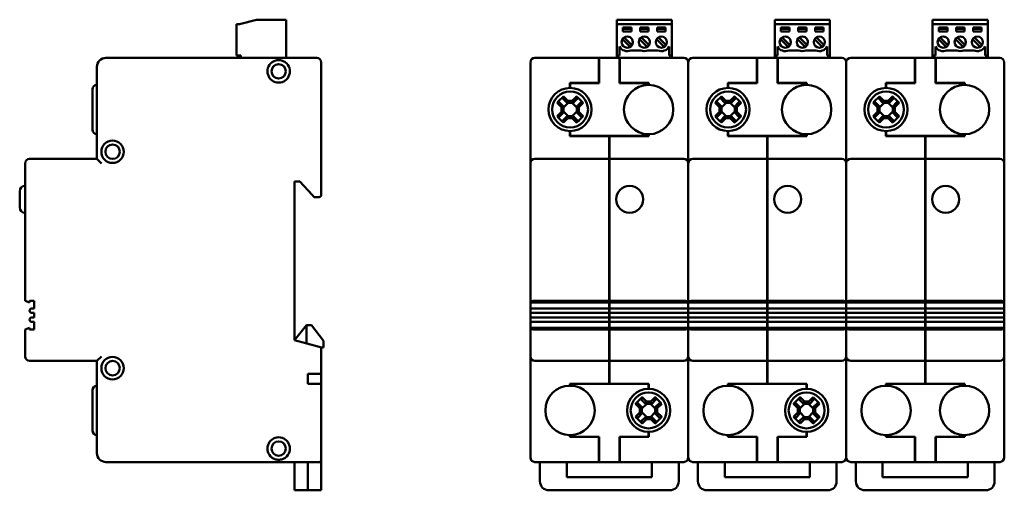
# Model space of a CAD drawing. Header units: millimetres. Extents: x 44 to 382, y 42 to 267.
# Tile 1 of 3: x 44 to 263, y 42 to 147. Entities that reach past the tile are written whole.
import ezdxf

# ---------------------------------------------------------------- set-up
doc = ezdxf.new("R2010")
doc.units = ezdxf.units.MM
doc.layers.add('Viditelné hrany(CSN)', color=7, linetype='Continuous', lineweight=50)

msp = doc.modelspace()

# ---------------------------------------------------------------- linework, layer by layer
at = {"layer": 'Viditelné hrany(CSN)'}
for p, q in [((92.03, 145.5), (92.03, 138.5)), ((92.73, 145.5), (92.03, 145.5)), ((92.73, 145.5), (96.53, 146.5)), ((103.13, 146.5), (96.53, 146.5)), ((103.13, 146.5), (103.13, 138)), ((176.75, 146.5), (189.05, 146.5)), ((176.75, 145.5), (176.75, 146.5)), ((176.75, 145.5), (176.75, 138.5)), ((189.05, 145.5), (176.75, 145.5)), ((178.15, 143.9), (178.15, 144.8)), ((178.15, 144.8), (180.05, 144.8)), ((180.05, 144.8), (180.05, 143.9)), ((181.95, 143.9), (181.95, 144.8)), ((181.95, 144.8), (183.85, 144.8)), ((183.85, 144.8), (183.85, 143.9)), ((185.75, 143.9), (185.75, 144.8)), ((185.75, 144.8), (187.65, 144.8)), ((187.65, 144.8), (187.65, 143.9)), ((189.05, 145.5), (189.05, 146.5)), ((189.05, 145.5), (189.05, 138.5)), ((211.95, 146.5), (224.25, 146.5)), ((211.95, 145.5), (211.95, 146.5)), ((211.95, 145.5), (211.95, 138.5)), ((224.25, 145.5), (211.95, 145.5)), ((213.35, 143.9), (213.35, 144.8)), ((213.35, 144.8), (215.25, 144.8)), ((215.25, 144.8), (215.25, 143.9)), ((217.15, 143.9), (217.15, 144.8)), ((217.15, 144.8), (219.05, 144.8)), ((219.05, 144.8), (219.05, 143.9)), ((220.95, 143.9), (220.95, 144.8)), ((220.95, 144.8), (222.85, 144.8)), ((222.85, 144.8), (222.85, 143.9)), ((224.25, 145.5), (224.25, 146.5)), ((224.25, 145.5), (224.25, 138.5)), ((247.15, 146.5), (259.45, 146.5)), ((247.15, 145.5), (247.15, 146.5)), ((247.15, 145.5), (247.15, 138.5)), ((259.45, 145.5), (247.15, 145.5)), ((248.55, 143.9), (248.55, 144.8)), ((248.55, 144.8), (250.45, 144.8)), ((250.45, 144.8), (250.45, 143.9)), ((252.35, 143.9), (252.35, 144.8)), ((252.35, 144.8), (254.25, 144.8)), ((254.25, 144.8), (254.25, 143.9)), ((256.15, 143.9), (256.15, 144.8)), ((256.15, 144.8), (258.05, 144.8)), ((258.05, 144.8), (258.05, 143.9)), ((259.45, 145.5), (259.45, 146.5)), ((259.45, 145.5), (259.45, 138.5)), ((178.15, 144.5), (180.05, 144.5)), ((180.05, 143.9), (178.15, 143.9)), ((181.95, 144.5), (183.85, 144.5)), ((183.85, 143.9), (181.95, 143.9)), ((185.75, 144.5), (187.65, 144.5)), ((187.65, 143.9), (185.75, 143.9)), ((213.35, 144.5), (215.25, 144.5)), ((215.25, 143.9), (213.35, 143.9)), ((217.15, 144.5), (219.05, 144.5)), ((219.05, 143.9), (217.15, 143.9)), ((220.95, 144.5), (222.85, 144.5)), ((222.85, 143.9), (220.95, 143.9)), ((248.55, 144.5), (250.45, 144.5)), ((250.45, 143.9), (248.55, 143.9)), ((252.35, 144.5), (254.25, 144.5)), ((254.25, 143.9), (252.35, 143.9)), ((256.15, 144.5), (258.05, 144.5)), ((258.05, 143.9), (256.15, 143.9)), ((177.37, 138.5), (177.37, 140.5)), ((179.73, 140.43), (178.03, 142.13)), ((178.44, 142.56), (180.15, 140.85)), ((183.54, 140.43), (181.83, 142.14)), ((182.25, 142.57), (183.96, 140.85)), ((187.35, 140.43), (185.63, 142.15)), ((186.06, 142.57), (187.77, 140.85)), ((188.44, 140.5), (188.44, 138.5)), ((212.57, 138.5), (212.57, 140.5)), ((214.93, 140.43), (213.23, 142.13)), ((213.64, 142.56), (215.35, 140.85)), ((218.74, 140.43), (217.03, 142.14)), ((217.45, 142.57), (219.16, 140.85)), ((222.55, 140.43), (220.83, 142.15)), ((221.26, 142.57), (222.97, 140.85)), ((223.64, 140.5), (223.64, 138.5)), ((247.77, 138.5), (247.77, 140.5)), ((250.13, 140.43), (248.43, 142.13)), ((248.84, 142.56), (250.55, 140.85)), ((253.94, 140.43), (252.23, 142.14)), ((252.65, 142.57), (254.36, 140.85)), ((257.75, 140.43), (256.03, 142.15)), ((256.46, 142.57), (258.17, 140.85)), ((258.84, 140.5), (258.84, 138.5)), ((92.03, 138.5), (93.03, 138.5)), ((93.03, 138.5), (93.03, 138)), ((176.75, 138), (176.75, 138.5)), ((176.75, 138.5), (177.37, 138.5)), ((179.87, 139.65), (182.14, 139.65)), ((183.67, 139.65), (185.94, 139.65)), ((188.44, 138.5), (189.05, 138.5)), ((189.05, 138.5), (189.05, 138)), ((211.95, 138), (211.95, 138.5)), ((211.95, 138.5), (212.57, 138.5)), ((215.07, 139.65), (217.34, 139.65)), ((218.87, 139.65), (221.14, 139.65)), ((223.64, 138.5), (224.25, 138.5)), ((224.25, 138.5), (224.25, 138)), ((247.15, 138), (247.15, 138.5)), ((247.15, 138.5), (247.77, 138.5)), ((250.27, 139.65), (252.54, 139.65)), ((254.07, 139.65), (256.34, 139.65)), ((258.84, 138.5), (259.45, 138.5)), ((259.45, 138.5), (259.45, 138)), ((109.93, 138), (62.93, 138)), ((110.93, 107.5), (110.93, 137)), ((157.51, 136), (157.51, 137)), ((172.79, 138), (158.51, 138)), ((172.79, 138), (172.79, 136)), ((172.79, 138), (172.84, 138)), ((172.79, 137.95), (172.84, 137.95)), ((172.84, 136), (172.84, 138)), ((177.39, 138), (172.84, 138)), ((177.39, 138), (177.39, 136)), ((177.39, 138), (177.44, 138)), ((177.44, 137.95), (177.39, 137.95)), ((177.44, 136), (177.44, 138)), ((191.71, 138), (177.44, 138)), ((192.71, 137), (192.71, 136)), ((192.71, 136), (192.71, 137)), ((207.99, 138), (193.71, 138)), ((207.99, 138), (207.99, 136)), ((207.99, 138), (208.04, 138)), ((207.99, 137.95), (208.04, 137.95)), ((208.04, 136), (208.04, 138)), ((212.59, 138), (208.04, 138)), ((212.59, 138), (212.59, 136)), ((212.59, 138), (212.64, 138)), ((212.64, 137.95), (212.59, 137.95)), ((212.64, 136), (212.64, 138)), ((226.91, 138), (212.64, 138)), ((227.91, 137), (227.91, 136)), ((227.91, 136), (227.91, 137)), ((243.19, 138), (228.91, 138)), ((243.19, 138), (243.19, 136)), ((243.19, 138), (243.24, 138)), ((243.19, 137.95), (243.24, 137.95)), ((243.24, 136), (243.24, 138)), ((247.79, 138), (243.24, 138)), ((247.79, 138), (247.79, 136)), ((247.79, 138), (247.84, 138)), ((247.84, 137.95), (247.79, 137.95)), ((247.84, 136), (247.84, 138)), ((262.11, 138), (247.84, 138)), ((263.11, 137), (263.11, 136)), ((60.93, 136), (60.93, 115.5)), ((157.51, 136), (157.51, 117.1)), ((172.79, 132.43), (172.79, 136)), ((172.84, 136), (172.84, 132.38)), ((177.39, 132.38), (177.39, 136)), ((177.44, 136), (177.44, 132.43)), ((192.71, 117.1), (192.71, 136)), ((192.71, 136), (192.71, 117.1)), ((207.99, 132.43), (207.99, 136)), ((208.04, 136), (208.04, 132.38)), ((212.59, 132.38), (212.59, 136)), ((212.64, 136), (212.64, 132.43)), ((227.91, 117.1), (227.91, 136)), ((227.91, 136), (227.91, 117.1)), ((243.19, 132.43), (243.19, 136)), ((243.24, 136), (243.24, 132.38)), ((247.79, 132.38), (247.79, 136)), ((247.84, 136), (247.84, 132.43)), ((263.11, 117.1), (263.11, 136)), ((166.34, 131.3), (166.34, 132.43)), ((166.34, 132.43), (172.79, 132.43)), ((172.84, 132.38), (166.39, 132.38)), ((166.39, 132.38), (166.39, 131.3)), ((183.84, 132.38), (177.39, 132.38)), ((177.44, 132.43), (183.89, 132.43)), ((183.84, 132), (183.84, 132.38)), ((183.89, 132.43), (183.89, 132)), ((201.54, 131.3), (201.54, 132.43)), ((201.54, 132.43), (207.99, 132.43)), ((208.04, 132.38), (201.59, 132.38)), ((201.59, 132.38), (201.59, 131.3)), ((219.04, 132.38), (212.59, 132.38)), ((212.64, 132.43), (219.09, 132.43)), ((219.04, 132), (219.04, 132.38)), ((219.09, 132.43), (219.09, 132)), ((236.74, 131.3), (236.74, 132.43)), ((236.74, 132.43), (243.19, 132.43)), ((243.24, 132.38), (236.79, 132.38)), ((236.79, 132.38), (236.79, 131.3)), ((254.24, 132.38), (247.79, 132.38)), ((247.84, 132.43), (254.29, 132.43)), ((254.24, 132), (254.24, 132.38)), ((254.29, 132.43), (254.29, 132)), ((59.93, 122), (59.93, 131)), ((166.34, 131.3), (166.36, 131.3)), ((166.36, 131.3), (166.39, 131.3)), ((201.54, 131.3), (201.56, 131.3)), ((201.56, 131.3), (201.59, 131.3)), ((236.74, 131.3), (236.76, 131.3)), ((236.76, 131.3), (236.79, 131.3)), ((164.43, 127), (163.46, 127.97)), ((163.93, 128.14), (164.87, 127.19)), ((165.68, 127.99), (164.73, 128.94)), ((165.93, 127.99), (164.87, 126.94)), ((164.9, 129.41), (165.87, 128.44)), ((167.04, 127.99), (165.68, 127.99)), ((165.68, 127.99), (165.68, 127.99)), ((165.87, 128.44), (166.86, 128.44)), ((167.85, 126.94), (166.8, 127.99)), ((166.86, 128.44), (167.83, 129.41)), ((167.04, 127.99), (167.05, 127.99)), ((168, 128.94), (167.05, 127.99)), ((167.85, 127.19), (168.8, 128.14)), ((169.27, 127.97), (168.3, 127)), ((199.63, 127), (198.66, 127.97)), ((199.13, 128.14), (200.07, 127.19)), ((200.88, 127.99), (199.93, 128.94)), ((201.13, 127.99), (200.07, 126.94)), ((200.1, 129.41), (201.07, 128.44)), ((202.24, 127.99), (200.88, 127.99)), ((200.88, 127.99), (200.88, 127.99)), ((201.07, 128.44), (202.06, 128.44)), ((203.05, 126.94), (202, 127.99)), ((202.06, 128.44), (203.03, 129.41)), ((202.24, 127.99), (202.25, 127.99)), ((203.2, 128.94), (202.25, 127.99)), ((203.05, 127.19), (204, 128.14)), ((204.47, 127.97), (203.5, 127)), ((234.83, 127), (233.86, 127.97)), ((234.33, 128.14), (235.27, 127.19)), ((236.08, 127.99), (235.13, 128.94)), ((236.33, 127.99), (235.27, 126.94)), ((235.3, 129.41), (236.27, 128.44)), ((237.44, 127.99), (236.08, 127.99)), ((236.08, 127.99), (236.08, 127.99)), ((236.27, 128.44), (237.26, 128.44)), ((238.25, 126.94), (237.2, 127.99)), ((237.26, 128.44), (238.23, 129.41)), ((237.44, 127.99), (237.45, 127.99)), ((238.4, 128.94), (237.45, 127.99)), ((238.25, 127.19), (239.2, 128.14)), ((239.67, 127.97), (238.7, 127)), ((163.46, 125.03), (164.43, 126.01)), ((164.87, 125.81), (163.93, 124.86)), ((164.43, 126.01), (164.43, 127)), ((164.87, 127.18), (164.87, 127.19)), ((164.87, 127.18), (164.87, 125.82)), ((164.87, 126.07), (165.93, 125.01)), ((164.87, 125.82), (164.87, 125.81)), ((166.8, 125.01), (167.85, 126.07)), ((167.85, 127.18), (167.85, 127.19)), ((167.85, 125.82), (167.85, 127.18)), ((167.85, 125.82), (167.85, 125.81)), ((168.8, 124.86), (167.85, 125.81)), ((168.3, 127), (168.3, 126.01)), ((168.3, 126.01), (169.27, 125.03)), ((198.66, 125.03), (199.63, 126.01)), ((200.07, 125.81), (199.13, 124.86)), ((199.63, 126.01), (199.63, 127)), ((200.07, 127.18), (200.07, 127.19)), ((200.07, 127.18), (200.07, 125.82)), ((200.07, 126.07), (201.13, 125.01)), ((200.07, 125.82), (200.07, 125.81)), ((202, 125.01), (203.05, 126.07)), ((203.05, 127.18), (203.05, 127.19)), ((203.05, 125.82), (203.05, 127.18)), ((203.05, 125.82), (203.05, 125.81)), ((204, 124.86), (203.05, 125.81)), ((203.5, 127), (203.5, 126.01)), ((203.5, 126.01), (204.47, 125.03)), ((233.86, 125.03), (234.83, 126.01)), ((235.27, 125.81), (234.33, 124.86)), ((234.83, 126.01), (234.83, 127)), ((235.27, 127.18), (235.27, 127.19)), ((235.27, 127.18), (235.27, 125.82)), ((235.27, 126.07), (236.33, 125.01)), ((235.27, 125.82), (235.27, 125.81)), ((237.2, 125.01), (238.25, 126.07)), ((238.25, 127.18), (238.25, 127.19)), ((238.25, 125.82), (238.25, 127.18)), ((238.25, 125.82), (238.25, 125.81)), ((239.2, 124.86), (238.25, 125.81)), ((238.7, 127), (238.7, 126.01)), ((238.7, 126.01), (239.67, 125.03)), ((164.73, 124.06), (165.68, 125.01)), ((165.87, 124.57), (164.9, 123.59)), ((165.68, 125.01), (165.68, 125.01)), ((165.68, 125.01), (167.04, 125.01)), ((166.86, 124.57), (165.87, 124.57)), ((167.83, 123.59), (166.86, 124.57)), ((167.04, 125.01), (167.05, 125.01)), ((167.05, 125.01), (168, 124.06)), ((199.93, 124.06), (200.88, 125.01)), ((201.07, 124.57), (200.1, 123.59)), ((200.88, 125.01), (200.88, 125.01)), ((200.88, 125.01), (202.24, 125.01)), ((202.06, 124.57), (201.07, 124.57)), ((203.03, 123.59), (202.06, 124.57)), ((202.24, 125.01), (202.25, 125.01)), ((202.25, 125.01), (203.2, 124.06)), ((235.13, 124.06), (236.08, 125.01)), ((236.27, 124.57), (235.3, 123.59)), ((236.08, 125.01), (236.08, 125.01)), ((236.08, 125.01), (237.44, 125.01)), ((237.26, 124.57), (236.27, 124.57)), ((238.23, 123.59), (237.26, 124.57)), ((237.44, 125.01), (237.45, 125.01)), ((237.45, 125.01), (238.4, 124.06)), ((166.34, 120.58), (166.34, 121.7)), ((166.36, 121.7), (166.34, 121.7)), ((166.39, 121.7), (166.36, 121.7)), ((166.39, 121.7), (166.39, 120.63)), ((183.84, 120.63), (183.84, 121)), ((183.89, 121), (183.89, 120.58)), ((201.54, 120.58), (201.54, 121.7)), ((201.56, 121.7), (201.54, 121.7)), ((201.59, 121.7), (201.56, 121.7)), ((201.59, 121.7), (201.59, 120.63)), ((219.04, 120.63), (219.04, 121)), ((219.09, 121), (219.09, 120.58)), ((236.74, 120.58), (236.74, 121.7)), ((236.76, 121.7), (236.74, 121.7)), ((236.79, 121.7), (236.76, 121.7)), ((236.79, 121.7), (236.79, 120.63)), ((254.24, 120.63), (254.24, 121)), ((254.29, 121), (254.29, 120.58)), ((175.09, 120.58), (166.34, 120.58)), ((166.39, 120.63), (183.84, 120.63)), ((175.09, 115.5), (175.09, 120.58)), ((183.89, 120.58), (175.14, 120.58)), ((175.14, 120.58), (175.14, 115.5)), ((210.29, 120.58), (201.54, 120.58)), ((201.59, 120.63), (219.04, 120.63)), ((210.29, 115.5), (210.29, 120.58)), ((219.09, 120.58), (210.34, 120.58)), ((210.34, 120.58), (210.34, 115.5)), ((245.49, 120.58), (236.74, 120.58)), ((236.79, 120.63), (254.24, 120.63)), ((245.49, 115.5), (245.49, 120.58)), ((254.29, 120.58), (245.54, 120.58)), ((245.54, 120.58), (245.54, 115.5)), ((157.51, 117.1), (157.51, 114.5)), ((192.71, 114.5), (192.71, 117.1)), ((192.71, 117.1), (192.71, 114.5)), ((227.91, 114.5), (227.91, 117.1)), ((227.91, 117.1), (227.91, 114.5)), ((263.11, 114.5), (263.11, 117.1)), ((44.93, 114.5), (44.93, 83.9)), ((60.93, 115.5), (45.93, 115.5)), ((61.93, 114.5), (60.93, 115.5)), ((157.51, 114.5), (157.51, 83.9)), ((175.09, 115.5), (158.51, 115.5)), ((175.09, 115.5), (175.09, 114.5)), ((175.09, 115.45), (175.14, 115.45)), ((175.09, 83.9), (175.09, 114.5)), ((175.14, 114.5), (175.14, 115.5)), ((191.71, 115.5), (175.14, 115.5)), ((175.14, 114.5), (175.14, 83.9)), ((192.71, 83.9), (192.71, 114.5)), ((192.71, 114.5), (192.71, 83.9)), ((210.29, 115.5), (193.71, 115.5)), ((210.29, 115.5), (210.29, 114.5)), ((210.29, 115.45), (210.34, 115.45)), ((210.29, 83.9), (210.29, 114.5)), ((210.34, 114.5), (210.34, 115.5)), ((226.91, 115.5), (210.34, 115.5)), ((210.34, 114.5), (210.34, 83.9)), ((227.91, 83.9), (227.91, 114.5)), ((227.91, 114.5), (227.91, 83.9)), ((245.49, 115.5), (228.91, 115.5)), ((245.49, 115.5), (245.49, 114.5)), ((245.49, 115.45), (245.54, 115.45)), ((245.49, 83.9), (245.49, 114.5)), ((245.54, 114.5), (245.54, 115.5)), ((262.11, 115.5), (245.54, 115.5)), ((245.54, 114.5), (245.54, 83.9)), ((263.11, 83.9), (263.11, 114.5)), ((104.93, 110.5), (106.13, 110.5)), ((104.93, 75.1), (104.93, 110.5)), ((106.13, 110.5), (108.87, 107.5)), ((43.73, 104.7), (43.73, 108.3)), ((109.33, 107), (108.87, 107.5)), ((109.33, 107), (109.93, 107)), ((110.43, 107), (109.93, 107)), ((45.93, 83.55), (44.93, 83.9)), ((45.93, 83.55), (45.93, 83.9)), ((45.93, 83.9), (46.93, 83.9)), ((46.93, 83.9), (46.93, 82.2)), ((157.51, 83.9), (157.51, 83.55)), ((175.09, 83.55), (157.51, 83.55)), ((157.51, 82.2), (157.51, 83.55)), ((158.51, 83.9), (175.09, 83.9)), ((175.09, 83.94), (175.14, 83.94)), ((175.09, 83.55), (175.09, 83.9)), ((175.09, 83.62), (175.14, 83.62)), ((175.09, 82.2), (175.09, 83.55)), ((175.14, 83.9), (175.14, 83.55)), ((175.14, 83.9), (191.71, 83.9)), ((175.14, 83.55), (175.14, 82.2)), ((192.71, 83.55), (175.14, 83.55)), ((192.71, 83.55), (192.71, 83.9)), ((192.71, 83.9), (192.71, 83.55)), ((192.71, 83.55), (192.71, 82.2)), ((210.29, 83.55), (192.71, 83.55)), ((192.71, 82.2), (192.71, 83.55)), ((193.71, 83.9), (210.29, 83.9)), ((210.29, 83.94), (210.34, 83.94)), ((210.29, 83.55), (210.29, 83.9)), ((210.29, 83.62), (210.34, 83.62)), ((210.29, 82.2), (210.29, 83.55)), ((210.34, 83.9), (210.34, 83.55)), ((210.34, 83.9), (226.91, 83.9)), ((210.34, 83.55), (210.34, 82.2)), ((227.91, 83.55), (210.34, 83.55)), ((227.91, 83.55), (227.91, 83.9)), ((227.91, 83.9), (227.91, 83.55)), ((227.91, 83.55), (227.91, 82.2)), ((245.49, 83.55), (227.91, 83.55)), ((227.91, 82.2), (227.91, 83.55)), ((228.91, 83.9), (245.49, 83.9)), ((245.49, 83.94), (245.54, 83.94)), ((245.49, 83.55), (245.49, 83.9)), ((245.49, 83.62), (245.54, 83.62)), ((245.49, 82.2), (245.49, 83.55)), ((245.54, 83.9), (245.54, 83.55)), ((245.54, 83.9), (262.11, 83.9)), ((245.54, 83.55), (245.54, 82.2)), ((263.11, 83.55), (245.54, 83.55)), ((263.11, 83.55), (263.11, 83.9)), ((263.11, 83.55), (263.11, 82.2)), ((46.93, 82.2), (46.43, 82.2)), ((46.43, 81.2), (46.93, 81.2)), ((46.93, 81.2), (46.93, 80.2)), ((175.09, 82.2), (157.51, 82.2)), ((157.51, 81.2), (157.51, 82.2)), ((157.51, 80.2), (157.51, 81.2)), ((157.51, 81.2), (175.09, 81.2)), ((175.09, 82.2), (175.09, 81.2)), ((175.09, 82.15), (175.14, 82.15)), ((175.09, 81.25), (175.14, 81.25)), ((175.09, 80.2), (175.09, 81.2)), ((175.14, 81.2), (175.14, 82.2)), ((192.71, 82.2), (175.14, 82.2)), ((175.14, 81.2), (175.14, 80.2)), ((175.14, 81.2), (192.71, 81.2)), ((192.71, 82.2), (192.71, 81.2)), ((210.29, 82.2), (192.71, 82.2)), ((192.71, 81.2), (192.71, 82.2)), ((192.71, 81.2), (192.71, 80.2)), ((192.71, 80.2), (192.71, 81.2)), ((192.71, 81.2), (210.29, 81.2)), ((210.29, 82.2), (210.29, 81.2)), ((210.29, 82.15), (210.34, 82.15)), ((210.29, 81.25), (210.34, 81.25)), ((210.29, 80.2), (210.29, 81.2)), ((210.34, 81.2), (210.34, 82.2)), ((227.91, 82.2), (210.34, 82.2)), ((210.34, 81.2), (210.34, 80.2)), ((210.34, 81.2), (227.91, 81.2)), ((227.91, 82.2), (227.91, 81.2)), ((245.49, 82.2), (227.91, 82.2)), ((227.91, 81.2), (227.91, 82.2)), ((227.91, 81.2), (227.91, 80.2)), ((227.91, 80.2), (227.91, 81.2)), ((227.91, 81.2), (245.49, 81.2)), ((245.49, 82.2), (245.49, 81.2)), ((245.49, 82.15), (245.54, 82.15)), ((245.49, 81.25), (245.54, 81.25)), ((245.49, 80.2), (245.49, 81.2)), ((245.54, 81.2), (245.54, 82.2)), ((263.11, 82.2), (245.54, 82.2)), ((245.54, 81.2), (245.54, 80.2)), ((245.54, 81.2), (263.11, 81.2)), ((263.11, 82.2), (263.11, 81.2)), ((263.11, 81.2), (263.11, 80.2)), ((46.93, 80.2), (46.43, 80.2)), ((46.43, 79.2), (46.93, 79.2)), ((46.93, 79.2), (46.93, 77.5)), ((175.09, 80.2), (157.51, 80.2)), ((157.51, 79.2), (157.51, 80.2)), ((157.51, 77.85), (157.51, 79.2)), ((157.51, 79.2), (175.09, 79.2)), ((175.09, 80.2), (175.09, 79.2)), ((175.09, 80.15), (175.14, 80.15)), ((175.09, 79.25), (175.14, 79.25)), ((175.09, 77.85), (175.09, 79.2)), ((175.14, 79.2), (175.14, 80.2)), ((192.71, 80.2), (175.14, 80.2)), ((175.14, 79.2), (175.14, 77.85)), ((175.14, 79.2), (192.71, 79.2)), ((192.71, 80.2), (192.71, 79.2)), ((210.29, 80.2), (192.71, 80.2)), ((192.71, 79.2), (192.71, 80.2)), ((192.71, 79.2), (192.71, 77.85)), ((192.71, 77.85), (192.71, 79.2)), ((192.71, 79.2), (210.29, 79.2)), ((210.29, 80.2), (210.29, 79.2)), ((210.29, 80.15), (210.34, 80.15)), ((210.29, 79.25), (210.34, 79.25)), ((210.29, 77.85), (210.29, 79.2)), ((210.34, 79.2), (210.34, 80.2)), ((227.91, 80.2), (210.34, 80.2)), ((210.34, 79.2), (210.34, 77.85)), ((210.34, 79.2), (227.91, 79.2)), ((227.91, 80.2), (227.91, 79.2)), ((245.49, 80.2), (227.91, 80.2)), ((227.91, 79.2), (227.91, 80.2)), ((227.91, 79.2), (227.91, 77.85)), ((227.91, 77.85), (227.91, 79.2)), ((227.91, 79.2), (245.49, 79.2)), ((245.49, 80.2), (245.49, 79.2)), ((245.49, 80.15), (245.54, 80.15)), ((245.49, 79.25), (245.54, 79.25)), ((245.49, 77.85), (245.49, 79.2)), ((245.54, 79.2), (245.54, 80.2)), ((263.11, 80.2), (245.54, 80.2)), ((245.54, 79.2), (245.54, 77.85)), ((245.54, 79.2), (263.11, 79.2)), ((263.11, 80.2), (263.11, 79.2)), ((263.11, 79.2), (263.11, 77.85)), ((44.93, 77.5), (45.93, 77.85)), ((44.93, 77.5), (44.93, 71.5)), ((45.93, 77.5), (45.93, 77.85)), ((46.93, 77.5), (45.93, 77.5)), ((104.93, 75.1), (107.63, 78.5)), ((107.63, 78.5), (108.73, 78.5)), ((107.63, 74.38), (107.63, 78.5)), ((108.73, 78.5), (111.43, 75)), ((157.51, 77.85), (157.51, 77.5)), ((175.09, 77.85), (157.51, 77.85)), ((157.51, 77.5), (157.51, 71.5)), ((175.09, 77.5), (158.51, 77.5)), ((175.09, 77.5), (175.09, 77.85)), ((175.09, 77.78), (175.14, 77.78)), ((175.09, 71.5), (175.09, 77.5)), ((175.09, 77.47), (175.14, 77.47)), ((175.14, 77.85), (175.14, 77.5)), ((192.71, 77.85), (175.14, 77.85)), ((175.14, 77.5), (175.14, 71.5)), ((191.71, 77.5), (175.14, 77.5)), ((192.71, 77.5), (192.71, 77.85)), ((192.71, 77.85), (192.71, 77.5)), ((210.29, 77.85), (192.71, 77.85)), ((192.71, 71.5), (192.71, 77.5)), ((192.71, 77.5), (192.71, 71.5)), ((210.29, 77.5), (193.71, 77.5)), ((210.29, 77.5), (210.29, 77.85)), ((210.29, 77.78), (210.34, 77.78)), ((210.29, 71.5), (210.29, 77.5)), ((210.29, 77.47), (210.34, 77.47)), ((210.34, 77.85), (210.34, 77.5)), ((227.91, 77.85), (210.34, 77.85)), ((210.34, 77.5), (210.34, 71.5)), ((226.91, 77.5), (210.34, 77.5)), ((227.91, 77.5), (227.91, 77.85)), ((227.91, 77.85), (227.91, 77.5)), ((245.49, 77.85), (227.91, 77.85)), ((227.91, 71.5), (227.91, 77.5)), ((227.91, 77.5), (227.91, 71.5)), ((245.49, 77.5), (228.91, 77.5)), ((245.49, 77.5), (245.49, 77.85)), ((245.49, 77.78), (245.54, 77.78)), ((245.49, 71.5), (245.49, 77.5)), ((245.49, 77.47), (245.54, 77.47)), ((245.54, 77.85), (245.54, 77.5)), ((263.11, 77.85), (245.54, 77.85)), ((245.54, 77.5), (245.54, 71.5)), ((262.11, 77.5), (245.54, 77.5)), ((263.11, 77.5), (263.11, 77.85)), ((263.11, 71.5), (263.11, 77.5)), ((110.43, 73.63), (104.93, 75.1)), ((111.43, 75), (111.43, 73.5)), ((110.43, 73.63), (110.93, 73.5)), ((110.93, 67.6), (110.93, 73.5)), ((111.43, 73.5), (110.93, 73.5)), ((45.93, 70.5), (60.93, 70.5)), ((61.93, 71.5), (60.93, 70.5)), ((60.93, 70.5), (60.93, 50)), ((157.51, 71.5), (157.51, 68.9)), ((158.51, 70.5), (175.09, 70.5)), ((175.09, 71.5), (175.09, 70.5)), ((175.09, 70.55), (175.14, 70.55)), ((175.09, 65.43), (175.09, 70.5)), ((175.14, 70.5), (175.14, 71.5)), ((175.14, 70.5), (175.14, 65.43)), ((175.14, 70.5), (191.71, 70.5)), ((192.71, 68.9), (192.71, 71.5)), ((192.71, 71.5), (192.71, 68.9)), ((193.71, 70.5), (210.29, 70.5)), ((210.29, 71.5), (210.29, 70.5)), ((210.29, 70.55), (210.34, 70.55)), ((210.29, 65.43), (210.29, 70.5)), ((210.34, 70.5), (210.34, 71.5)), ((210.34, 70.5), (210.34, 65.43)), ((210.34, 70.5), (226.91, 70.5)), ((227.91, 68.9), (227.91, 71.5)), ((227.91, 71.5), (227.91, 68.9)), ((228.91, 70.5), (245.49, 70.5)), ((245.49, 71.5), (245.49, 70.5)), ((245.49, 70.55), (245.54, 70.55)), ((245.49, 65.43), (245.49, 70.5)), ((245.54, 70.5), (245.54, 71.5)), ((245.54, 70.5), (245.54, 65.43)), ((245.54, 70.5), (262.11, 70.5)), ((263.11, 68.9), (263.11, 71.5)), ((157.51, 68.9), (157.51, 50)), ((192.71, 50), (192.71, 68.9)), ((192.71, 68.9), (192.71, 50)), ((227.91, 50), (227.91, 68.9)), ((227.91, 68.9), (227.91, 50)), ((263.11, 50), (263.11, 68.9)), ((107.93, 67.6), (110.43, 67.6)), ((107.93, 67.6), (107.93, 65.4)), ((110.93, 67.6), (110.43, 67.6)), ((110.88, 65.4), (110.88, 67.6)), ((59.93, 55), (59.93, 64)), ((110.43, 65.4), (107.93, 65.4)), ((110.43, 65.4), (110.88, 65.4)), ((110.88, 65.27), (110.88, 65.4)), ((110.93, 49), (110.93, 65.18)), ((166.34, 65), (166.34, 65.43)), ((166.34, 65.43), (175.09, 65.43)), ((166.39, 65.38), (183.84, 65.38)), ((166.39, 65.38), (166.39, 65)), ((175.14, 65.43), (183.89, 65.43)), ((183.84, 64.3), (183.84, 65.38)), ((183.84, 64.3), (183.86, 64.3)), ((183.86, 64.3), (183.89, 64.3)), ((183.89, 65.43), (183.89, 64.3)), ((201.54, 65), (201.54, 65.43)), ((201.54, 65.43), (210.29, 65.43)), ((201.59, 65.38), (219.04, 65.38)), ((201.59, 65.38), (201.59, 65)), ((210.34, 65.43), (219.09, 65.43)), ((219.04, 64.3), (219.04, 65.38)), ((219.04, 64.3), (219.06, 64.3)), ((219.06, 64.3), (219.09, 64.3)), ((219.09, 65.43), (219.09, 64.3)), ((236.74, 65), (236.74, 65.43)), ((236.74, 65.43), (245.49, 65.43)), ((236.79, 65.38), (254.24, 65.38)), ((236.79, 65.38), (236.79, 65)), ((245.54, 65.43), (254.29, 65.43)), ((254.24, 65), (254.24, 65.38)), ((254.29, 65.43), (254.29, 65)), ((183.18, 60.99), (182.23, 61.94)), ((182.4, 62.41), (183.37, 61.44)), ((183.37, 61.44), (184.36, 61.44)), ((184.36, 61.44), (185.33, 62.41)), ((185.5, 61.94), (184.55, 60.99)), ((218.38, 60.99), (217.43, 61.94)), ((217.6, 62.41), (218.57, 61.44)), ((218.57, 61.44), (219.56, 61.44)), ((219.56, 61.44), (220.53, 62.41)), ((220.7, 61.94), (219.75, 60.99)), ((181.93, 60), (180.96, 60.97)), ((181.43, 61.14), (182.37, 60.19)), ((181.93, 59.01), (181.93, 60)), ((183.43, 60.99), (182.37, 59.94)), ((182.37, 60.18), (182.37, 60.19)), ((182.37, 60.18), (182.37, 58.82)), ((184.54, 60.99), (183.18, 60.99)), ((183.18, 60.99), (183.18, 60.99)), ((185.35, 59.94), (184.3, 60.99)), ((184.54, 60.99), (184.55, 60.99)), ((185.35, 60.19), (186.3, 61.14)), ((185.35, 60.18), (185.35, 60.19)), ((185.35, 58.82), (185.35, 60.18)), ((186.77, 60.97), (185.8, 60)), ((185.8, 60), (185.8, 59.01)), ((217.13, 60), (216.16, 60.97)), ((216.63, 61.14), (217.57, 60.19)), ((217.13, 59.01), (217.13, 60)), ((218.63, 60.99), (217.57, 59.94)), ((217.57, 60.18), (217.57, 60.19)), ((217.57, 60.18), (217.57, 58.82)), ((219.74, 60.99), (218.38, 60.99)), ((218.38, 60.99), (218.38, 60.99)), ((220.55, 59.94), (219.5, 60.99)), ((219.74, 60.99), (219.75, 60.99)), ((220.55, 60.19), (221.5, 61.14)), ((220.55, 60.18), (220.55, 60.19)), ((220.55, 58.82), (220.55, 60.18)), ((221.97, 60.97), (221, 60)), ((221, 60), (221, 59.01)), ((180.96, 58.03), (181.93, 59.01)), ((182.37, 58.81), (181.43, 57.86)), ((182.23, 57.06), (183.18, 58.01)), ((182.37, 59.07), (183.43, 58.01)), ((182.37, 58.82), (182.37, 58.81)), ((183.37, 57.57), (182.4, 56.59)), ((183.18, 58.01), (183.18, 58.01)), ((183.18, 58.01), (184.54, 58.01)), ((184.36, 57.57), (183.37, 57.57)), ((184.3, 58.01), (185.35, 59.07)), ((185.33, 56.59), (184.36, 57.57)), ((184.54, 58.01), (184.55, 58.01)), ((184.55, 58.01), (185.5, 57.06)), ((185.35, 58.82), (185.35, 58.81)), ((186.3, 57.86), (185.35, 58.81)), ((185.8, 59.01), (186.77, 58.03)), ((216.16, 58.03), (217.13, 59.01)), ((217.57, 58.81), (216.63, 57.86)), ((217.43, 57.06), (218.38, 58.01)), ((217.57, 59.07), (218.63, 58.01)), ((217.57, 58.82), (217.57, 58.81)), ((218.57, 57.57), (217.6, 56.59)), ((218.38, 58.01), (218.38, 58.01)), ((218.38, 58.01), (219.74, 58.01)), ((219.56, 57.57), (218.57, 57.57)), ((219.5, 58.01), (220.55, 59.07)), ((220.53, 56.59), (219.56, 57.57)), ((219.74, 58.01), (219.75, 58.01)), ((219.75, 58.01), (220.7, 57.06)), ((220.55, 58.82), (220.55, 58.81)), ((221.5, 57.86), (220.55, 58.81)), ((221, 59.01), (221.97, 58.03)), ((166.34, 53.58), (166.34, 54)), ((172.79, 53.58), (166.34, 53.58)), ((166.39, 54), (166.39, 53.63)), ((166.39, 53.63), (172.84, 53.63)), ((172.79, 50), (172.79, 53.58)), ((172.84, 53.63), (172.84, 50)), ((177.39, 50), (177.39, 53.63)), ((177.39, 53.63), (183.84, 53.63)), ((183.89, 53.58), (177.44, 53.58)), ((177.44, 53.58), (177.44, 50)), ((183.86, 54.7), (183.84, 54.7)), ((183.84, 53.63), (183.84, 54.7)), ((183.89, 54.7), (183.86, 54.7)), ((183.89, 54.7), (183.89, 53.58)), ((201.54, 53.58), (201.54, 54)), ((207.99, 53.58), (201.54, 53.58)), ((201.59, 54), (201.59, 53.63)), ((201.59, 53.63), (208.04, 53.63)), ((207.99, 50), (207.99, 53.58)), ((208.04, 53.63), (208.04, 50)), ((212.59, 50), (212.59, 53.63)), ((212.59, 53.63), (219.04, 53.63)), ((219.09, 53.58), (212.64, 53.58)), ((212.64, 53.58), (212.64, 50)), ((219.06, 54.7), (219.04, 54.7)), ((219.04, 53.63), (219.04, 54.7)), ((219.09, 54.7), (219.06, 54.7)), ((219.09, 54.7), (219.09, 53.58)), ((236.74, 53.58), (236.74, 54)), ((243.19, 53.58), (236.74, 53.58)), ((236.79, 54), (236.79, 53.63)), ((236.79, 53.63), (243.24, 53.63)), ((243.19, 50), (243.19, 53.58)), ((243.24, 53.63), (243.24, 50)), ((247.79, 50), (247.79, 53.63)), ((247.79, 53.63), (254.24, 53.63)), ((254.29, 53.58), (247.84, 53.58)), ((247.84, 53.58), (247.84, 50)), ((254.24, 53.63), (254.24, 54)), ((254.29, 54), (254.29, 53.58)), ((110.93, 49), (110.93, 48.5)), ((110.93, 48.5), (110.93, 48)), ((157.51, 49), (157.51, 50)), ((172.79, 50), (172.79, 48)), ((172.84, 48), (172.84, 50)), ((177.39, 50), (177.39, 48)), ((177.44, 48), (177.44, 50)), ((192.71, 50), (192.71, 49)), ((192.71, 49), (192.71, 50)), ((207.99, 50), (207.99, 48)), ((208.04, 48), (208.04, 50)), ((212.59, 50), (212.59, 48)), ((212.64, 48), (212.64, 50)), ((227.91, 50), (227.91, 49)), ((227.91, 49), (227.91, 50)), ((243.19, 50), (243.19, 48)), ((243.24, 48), (243.24, 50)), ((247.79, 50), (247.79, 48)), ((247.84, 48), (247.84, 50)), ((263.11, 50), (263.11, 49)), ((62.93, 48), (110.43, 48)), ((104.93, 48), (104.93, 43.7)), ((107.93, 43.7), (107.93, 48)), ((110.43, 48), (110.93, 48)), ((110.88, 43.7), (110.88, 48)), ((158.51, 48), (172.79, 48)), ((159.66, 48), (159.66, 43.7)), ((165.61, 44.6), (165.61, 48)), ((172.79, 48.05), (172.84, 48.05)), ((172.84, 48), (172.79, 48)), ((172.84, 48), (177.39, 48)), ((177.44, 48.05), (177.39, 48.05)), ((177.44, 48), (177.39, 48)), ((177.44, 48), (191.71, 48)), ((184.61, 48), (184.61, 44.6)), ((190.56, 48), (190.56, 43.7)), ((193.71, 48), (207.99, 48)), ((194.86, 48), (194.86, 43.7)), ((200.81, 44.6), (200.81, 48)), ((207.99, 48.05), (208.04, 48.05)), ((208.04, 48), (207.99, 48)), ((208.04, 48), (212.59, 48)), ((212.64, 48.05), (212.59, 48.05)), ((212.64, 48), (212.59, 48)), ((212.64, 48), (226.91, 48)), ((219.81, 48), (219.81, 44.6)), ((225.76, 48), (225.76, 43.7)), ((228.91, 48), (243.19, 48)), ((230.06, 48), (230.06, 43.7)), ((236.01, 44.6), (236.01, 48)), ((243.19, 48.05), (243.24, 48.05)), ((243.24, 48), (243.19, 48)), ((243.24, 48), (247.79, 48)), ((247.84, 48.05), (247.79, 48.05)), ((247.84, 48), (247.79, 48)), ((247.84, 48), (262.11, 48)), ((255.01, 48), (255.01, 44.6)), ((260.96, 48), (260.96, 43.7)), ((184.61, 44.6), (165.61, 44.6)), ((219.81, 44.6), (200.81, 44.6)), ((255.01, 44.6), (236.01, 44.6)), ((104.93, 41.7), (104.93, 43.7)), ((104.93, 41.7), (107.93, 41.7)), ((107.93, 43.7), (107.93, 41.7)), ((107.93, 41.7), (110.88, 41.7)), ((110.88, 43.7), (110.88, 41.7)), ((188.56, 41.7), (161.66, 41.7)), ((223.76, 41.7), (196.86, 41.7)), ((258.96, 41.7), (232.06, 41.7))]:
    msp.add_line(p, q, dxfattribs=at)
for centre, radius in [((179.1, 141.5), 1.25), ((182.9, 141.5), 1.25), ((186.7, 141.5), 1.25), ((214.3, 141.5), 1.25), ((218.1, 141.5), 1.25), ((221.9, 141.5), 1.25), ((249.5, 141.5), 1.25), ((253.3, 141.5), 1.25), ((257.1, 141.5), 1.25), ((101.43, 135), 1.6), ((166.36, 126.5), 4), ((201.56, 126.5), 4), ((236.76, 126.5), 4), ((64.43, 117.1), 2.5), ((64.43, 117.1), 1.6), ((179.64, 106.5), 3), ((214.84, 106.5), 3), ((250.04, 106.5), 3), ((64.43, 68.9), 2.5), ((64.43, 68.9), 1.6), ((183.86, 59.5), 4), ((219.06, 59.5), 4), ((101.43, 51), 1.6)]:
    msp.add_circle(centre, radius, dxfattribs=at)
for centre, radius, start, end in [((179.08, 141.5), 1.25, 328.8865, 89.5416), ((182.89, 141.5), 1.25, 328.8865, 89.7708), ((214.28, 141.5), 1.25, 328.8865, 89.5416), ((218.09, 141.5), 1.25, 328.8865, 89.7708), ((249.48, 141.5), 1.25, 328.8865, 89.5416), ((253.29, 141.5), 1.25, 328.8865, 89.7708), ((179.1, 141.5), 2, 210, 292.5195), ((179.08, 141.5), 1.25, 270.4584, 301.1135), ((179.08, 141.5), 1.25, 301.1135, 328.8865), ((182.89, 141.5), 1.25, 270.2292, 301.1135), ((182.89, 141.5), 1.25, 301.1135, 328.8865), ((186.7, 141.5), 2, 247.4805, 330), ((214.3, 141.5), 2, 210, 292.5195), ((214.28, 141.5), 1.25, 270.4584, 301.1135), ((214.28, 141.5), 1.25, 301.1135, 328.8865), ((218.09, 141.5), 1.25, 270.2292, 301.1135), ((218.09, 141.5), 1.25, 301.1135, 328.8865), ((221.9, 141.5), 2, 247.4805, 330), ((249.5, 141.5), 2, 210, 292.5195), ((249.48, 141.5), 1.25, 270.4584, 301.1135), ((249.48, 141.5), 1.25, 301.1135, 328.8865), ((253.29, 141.5), 1.25, 270.2292, 301.1135), ((253.29, 141.5), 1.25, 301.1135, 328.8865), ((257.1, 141.5), 2, 247.4805, 330), ((182.9, 141.5), 2, 247.4805, 292.5195), ((218.1, 141.5), 2, 247.4805, 292.5195), ((253.3, 141.5), 2, 247.4805, 292.5195), ((62.93, 136), 2, 90, 180), ((101.43, 135), 2.5, 126.8699, 53.1301), ((109.93, 137), 1, 0, 90), ((158.51, 137), 1, 90, 180), ((191.71, 137), 1, 0, 90), ((193.71, 137), 1, 90, 180), ((226.91, 137), 1, 0, 90), ((228.91, 137), 1, 90, 180), ((262.11, 137), 1, 0, 90), ((60.93, 131), 1, 90, 180), ((183.86, 126.5), 5.5, 90.2604, 269.7396), ((183.86, 126.5), 5.5, 89.7396, 90.2604), ((183.86, 126.5), 5.5, 270.2604, 89.7396), ((219.06, 126.5), 5.5, 90.2604, 269.7396), ((219.06, 126.5), 5.5, 89.7396, 90.2604), ((219.06, 126.5), 5.5, 270.2604, 89.7396), ((254.26, 126.5), 5.5, 90.2604, 269.7396), ((254.26, 126.5), 5.5, 89.7396, 90.2604), ((254.26, 126.5), 5.5, 270.2604, 89.7396), ((166.36, 126.5), 4.8, 90, 270), ((166.36, 126.5), 4.8, 270, 90), ((201.56, 126.5), 4.8, 90, 270), ((201.56, 126.5), 4.8, 270, 90), ((236.76, 126.5), 4.8, 90, 270), ((236.76, 126.5), 4.8, 270, 90), ((60.93, 122), 1, 180, 270), ((183.86, 126.5), 5.5, 269.7396, 270.2604), ((219.06, 126.5), 5.5, 269.7396, 270.2604), ((254.26, 126.5), 5.5, 269.7396, 270.2604), ((45.93, 114.5), 1, 90, 180), ((158.51, 114.5), 1, 90, 180), ((191.71, 114.5), 1, 0, 90), ((193.71, 114.5), 1, 90, 180), ((226.91, 114.5), 1, 0, 90), ((228.91, 114.5), 1, 90, 180), ((262.11, 114.5), 1, 0, 90), ((44.93, 108.3), 1.2, 90, 180), ((110.43, 107.5), 0.5, 270, 0), ((44.93, 104.7), 1.2, 180, 270), ((46.43, 81.7), 0.5, 90, 270), ((46.43, 79.7), 0.5, 90, 270), ((45.93, 71.5), 1, 180, 270), ((158.51, 71.5), 1, 180, 270), ((191.71, 71.5), 1, 270, 0), ((193.71, 71.5), 1, 180, 270), ((226.91, 71.5), 1, 270, 0), ((228.91, 71.5), 1, 180, 270), ((262.11, 71.5), 1, 270, 0), ((60.93, 64), 1, 90, 180), ((166.36, 59.5), 5.5, 90.2604, 269.7396), ((166.36, 59.5), 5.5, 89.7396, 90.2604), ((166.36, 59.5), 5.5, 270.2604, 89.7396), ((183.86, 59.5), 4.8, 90, 270), ((183.86, 59.5), 4.8, 270, 90), ((201.56, 59.5), 5.5, 90.2604, 269.7396), ((201.56, 59.5), 5.5, 89.7396, 90.2604), ((201.56, 59.5), 5.5, 270.2604, 89.7396), ((219.06, 59.5), 4.8, 90, 270), ((219.06, 59.5), 4.8, 270, 90), ((236.76, 59.5), 5.5, 90.2604, 269.7396), ((236.76, 59.5), 5.5, 89.7396, 90.2604), ((236.76, 59.5), 5.5, 270.2604, 89.7396), ((254.26, 59.5), 5.5, 90.2604, 269.7396), ((254.26, 59.5), 5.5, 89.7396, 90.2604), ((254.26, 59.5), 5.5, 270.2604, 89.7396), ((60.93, 55), 1, 180, 270), ((101.43, 51), 2.5, 306.8699, 233.1301), ((166.36, 59.5), 5.5, 269.7396, 270.2604), ((201.56, 59.5), 5.5, 269.7396, 270.2604), ((236.76, 59.5), 5.5, 269.7396, 270.2604), ((254.26, 59.5), 5.5, 269.7396, 270.2604), ((62.93, 50), 2, 180, 270), ((110.43, 48.5), 0.5, 270, 0), ((158.51, 49), 1, 180, 270), ((191.71, 49), 1, 270, 0), ((193.71, 49), 1, 180, 270), ((226.91, 49), 1, 270, 0), ((228.91, 49), 1, 180, 270), ((262.11, 49), 1, 270, 0), ((161.66, 43.7), 2, 180, 270), ((188.56, 43.7), 2, 270, 0), ((196.86, 43.7), 2, 180, 270), ((223.76, 43.7), 2, 270, 0), ((232.06, 43.7), 2, 180, 270), ((258.96, 43.7), 2, 270, 0)]:
    msp.add_arc(centre, radius, start, end, dxfattribs=at)
for centre, major_axis, ratio, start_param, end_param in [((167.71, 125.16), (-7.1, -7.1), 0.499722, 4.610829, 4.813949), ((165.02, 125.16), (-7.1, 7.1), 0.499722, 4.610829, 4.813949), ((202.91, 125.16), (-7.1, -7.1), 0.499722, 4.610829, 4.813949), ((200.22, 125.16), (-7.1, 7.1), 0.499722, 4.610829, 4.813949), ((238.11, 125.16), (-7.1, -7.1), 0.499722, 4.610829, 4.813949), ((235.42, 125.16), (-7.1, 7.1), 0.499722, 4.610829, 4.813949), ((167.71, 127.84), (7.1, -7.1), 0.499722, 4.610829, 4.813949), ((165.02, 127.84), (7.1, 7.1), 0.499722, 4.610829, 4.813949), ((202.91, 127.84), (7.1, -7.1), 0.499722, 4.610829, 4.813949), ((200.22, 127.84), (7.1, 7.1), 0.499722, 4.610829, 4.813949), ((238.11, 127.84), (7.1, -7.1), 0.499722, 4.610829, 4.813949), ((235.42, 127.84), (7.1, 7.1), 0.499722, 4.610829, 4.813949), ((158.51, 83.55), (1, 0), 0.35, 1.570796, 3.141593), ((191.71, 83.55), (1, 0), 0.35, 0, 1.570796), ((193.71, 83.55), (1, 0), 0.35, 1.570796, 3.141593), ((226.91, 83.55), (1, 0), 0.35, 0, 1.570796), ((228.91, 83.55), (1, 0), 0.35, 1.570796, 3.141593), ((262.11, 83.55), (1, 0), 0.35, 0, 1.570796), ((158.51, 77.85), (-1, 0), 0.35, 0, 1.570796), ((191.71, 77.85), (-1, 0), 0.35, 1.570796, 3.141593), ((193.71, 77.85), (-1, 0), 0.35, 0, 1.570796), ((226.91, 77.85), (-1, 0), 0.35, 1.570796, 3.141593), ((228.91, 77.85), (-1, 0), 0.35, 0, 1.570796), ((262.11, 77.85), (-1, 0), 0.35, 1.570796, 3.141593), ((110.43, 65.18), (-0.5, 0), 0.45098, 3.141593, 4.712389), ((185.21, 58.16), (-7.1, -7.1), 0.499722, 4.610829, 4.813949), ((182.52, 58.16), (-7.1, 7.1), 0.499722, 4.610829, 4.813949), ((220.41, 58.16), (-7.1, -7.1), 0.499722, 4.610829, 4.813949), ((217.72, 58.16), (-7.1, 7.1), 0.499722, 4.610829, 4.813949), ((185.21, 60.84), (7.1, -7.1), 0.499722, 4.610829, 4.813949), ((182.52, 60.84), (7.1, 7.1), 0.499722, 4.610829, 4.813949), ((220.41, 60.84), (7.1, -7.1), 0.499722, 4.610829, 4.813949), ((217.72, 60.84), (7.1, 7.1), 0.499722, 4.610829, 4.813949)]:
    msp.add_ellipse(centre, major_axis=major_axis, ratio=ratio, start_param=start_param, end_param=end_param, dxfattribs=at)
for points in [[(99.93, 137), (100.13, 137.15), (100.35, 137.27), (100.87, 137.45), (101.16, 137.5), (101.71, 137.5), (102, 137.45), (102.51, 137.27), (102.74, 137.15), (102.93, 137)], [(102.93, 49), (102.74, 48.85), (102.51, 48.73), (102, 48.55), (101.71, 48.5), (101.16, 48.5), (100.87, 48.55), (100.35, 48.73), (100.13, 48.85), (99.93, 49)]]:
    msp.add_open_spline(points, degree=3, knots=[0.1744496, 0.1744496, 0.1744496, 0.1744496, 0.2469898, 0.2469898, 0.3292854, 0.3292854, 0.4115811, 0.4115811, 0.4841213, 0.4841213, 0.4841213, 0.4841213], dxfattribs=at)
for points, weights in [([(163.46, 127.97), (163.7, 128.05), (163.93, 128.14)], [1, 1.00022896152, 1]), ([(164.73, 128.94), (164.81, 129.17), (164.9, 129.41)], [1, 1.0002289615, 1]), ([(167.83, 129.41), (167.92, 129.17), (168, 128.94)], [1, 1.00022896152, 1]), ([(168.8, 128.14), (169.03, 128.05), (169.27, 127.97)], [1, 1.0002289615, 1]), ([(198.66, 127.97), (198.9, 128.05), (199.13, 128.14)], [1, 1.00022896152, 1]), ([(199.93, 128.94), (200.01, 129.17), (200.1, 129.41)], [1, 1.0002289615, 1]), ([(203.03, 129.41), (203.12, 129.17), (203.2, 128.94)], [1, 1.00022896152, 1]), ([(204, 128.14), (204.23, 128.05), (204.47, 127.97)], [1, 1.0002289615, 1]), ([(233.86, 127.97), (234.1, 128.05), (234.33, 128.14)], [1, 1.00022896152, 1]), ([(235.13, 128.94), (235.21, 129.17), (235.3, 129.41)], [1, 1.0002289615, 1]), ([(238.23, 129.41), (238.32, 129.17), (238.4, 128.94)], [1, 1.00022896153, 1]), ([(239.2, 128.14), (239.43, 128.05), (239.67, 127.97)], [1, 1.00022896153, 1]), ([(163.93, 124.86), (163.7, 124.95), (163.46, 125.03)], [1, 1.0002289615, 1]), ([(164.9, 123.59), (164.81, 123.83), (164.73, 124.06)], [1, 1.00022896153, 1]), ([(168, 124.06), (167.92, 123.83), (167.83, 123.59)], [1, 1.00022896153, 1]), ([(169.27, 125.03), (169.03, 124.95), (168.8, 124.86)], [1, 1.00022896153, 1]), ([(199.13, 124.86), (198.9, 124.95), (198.66, 125.03)], [1, 1.0002289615, 1]), ([(200.1, 123.59), (200.01, 123.83), (199.93, 124.06)], [1, 1.00022896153, 1]), ([(203.2, 124.06), (203.12, 123.83), (203.03, 123.59)], [1, 1.00022896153, 1]), ([(204.47, 125.03), (204.23, 124.95), (204, 124.86)], [1, 1.00022896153, 1]), ([(234.33, 124.86), (234.1, 124.95), (233.86, 125.03)], [1, 1.0002289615, 1]), ([(235.3, 123.59), (235.21, 123.83), (235.13, 124.06)], [1, 1.00022896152, 1]), ([(238.4, 124.06), (238.32, 123.83), (238.23, 123.59)], [1, 1.0002289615, 1]), ([(239.67, 125.03), (239.43, 124.95), (239.2, 124.86)], [1, 1.00022896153, 1]), ([(182.23, 61.94), (182.31, 62.17), (182.4, 62.41)], [1, 1.0002289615, 1]), ([(185.33, 62.41), (185.42, 62.17), (185.5, 61.94)], [1, 1.00022896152, 1]), ([(217.43, 61.94), (217.51, 62.17), (217.6, 62.41)], [1, 1.0002289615, 1]), ([(220.53, 62.41), (220.62, 62.17), (220.7, 61.94)], [1, 1.00022896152, 1]), ([(180.96, 60.97), (181.2, 61.05), (181.43, 61.14)], [1, 1.00022896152, 1]), ([(186.3, 61.14), (186.53, 61.05), (186.77, 60.97)], [1, 1.0002289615, 1]), ([(216.16, 60.97), (216.4, 61.05), (216.63, 61.14)], [1, 1.00022896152, 1]), ([(221.5, 61.14), (221.73, 61.05), (221.97, 60.97)], [1, 1.0002289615, 1]), ([(181.43, 57.86), (181.2, 57.95), (180.96, 58.03)], [1, 1.0002289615, 1]), ([(182.4, 56.59), (182.31, 56.83), (182.23, 57.06)], [1, 1.00022896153, 1]), ([(185.5, 57.06), (185.42, 56.83), (185.33, 56.59)], [1, 1.00022896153, 1]), ([(186.77, 58.03), (186.53, 57.95), (186.3, 57.86)], [1, 1.00022896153, 1]), ([(216.63, 57.86), (216.4, 57.95), (216.16, 58.03)], [1, 1.0002289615, 1]), ([(217.6, 56.59), (217.51, 56.83), (217.43, 57.06)], [1, 1.00022896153, 1]), ([(220.7, 57.06), (220.62, 56.83), (220.53, 56.59)], [1, 1.00022896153, 1]), ([(221.97, 58.03), (221.73, 57.95), (221.5, 57.86)], [1, 1.00022896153, 1])]:
    msp.add_rational_spline(points, weights, degree=2, dxfattribs=at)
for points in [[(165.87, 128.44), (165.81, 128.29), (165.74, 128.14), (165.68, 127.99)], [(166.86, 128.44), (166.92, 128.29), (166.98, 128.14), (167.04, 127.99)], [(201.07, 128.44), (201.01, 128.29), (200.94, 128.14), (200.88, 127.99)], [(202.06, 128.44), (202.12, 128.29), (202.18, 128.14), (202.24, 127.99)], [(236.27, 128.44), (236.21, 128.29), (236.14, 128.14), (236.08, 127.99)], [(237.26, 128.44), (237.32, 128.29), (237.38, 128.14), (237.44, 127.99)], [(164.43, 127), (164.58, 127.06), (164.73, 127.12), (164.87, 127.18)], [(164.43, 126.01), (164.58, 125.94), (164.73, 125.88), (164.87, 125.82)], [(168.3, 127), (168.15, 127.06), (168, 127.12), (167.85, 127.18)], [(168.3, 126.01), (168.15, 125.94), (168, 125.88), (167.85, 125.82)], [(199.63, 127), (199.78, 127.06), (199.93, 127.12), (200.07, 127.18)], [(199.63, 126.01), (199.78, 125.94), (199.93, 125.88), (200.07, 125.82)], [(203.5, 127), (203.35, 127.06), (203.2, 127.12), (203.05, 127.18)], [(203.5, 126.01), (203.35, 125.94), (203.2, 125.88), (203.05, 125.82)], [(234.83, 127), (234.98, 127.06), (235.13, 127.12), (235.27, 127.18)], [(234.83, 126.01), (234.98, 125.94), (235.13, 125.88), (235.27, 125.82)], [(238.7, 127), (238.55, 127.06), (238.4, 127.12), (238.25, 127.18)], [(238.7, 126.01), (238.55, 125.94), (238.4, 125.88), (238.25, 125.82)], [(165.87, 124.57), (165.81, 124.72), (165.74, 124.86), (165.68, 125.01)], [(166.86, 124.57), (166.92, 124.72), (166.98, 124.86), (167.04, 125.01)], [(201.07, 124.57), (201.01, 124.72), (200.94, 124.86), (200.88, 125.01)], [(202.06, 124.57), (202.12, 124.72), (202.18, 124.86), (202.24, 125.01)], [(236.27, 124.57), (236.21, 124.72), (236.14, 124.86), (236.08, 125.01)], [(237.26, 124.57), (237.32, 124.72), (237.38, 124.86), (237.44, 125.01)], [(183.37, 61.44), (183.31, 61.29), (183.24, 61.14), (183.18, 60.99)], [(184.36, 61.44), (184.42, 61.29), (184.48, 61.14), (184.54, 60.99)], [(218.57, 61.44), (218.51, 61.29), (218.44, 61.14), (218.38, 60.99)], [(219.56, 61.44), (219.62, 61.29), (219.68, 61.14), (219.74, 60.99)], [(181.93, 60), (182.08, 60.06), (182.23, 60.12), (182.37, 60.18)], [(185.8, 60), (185.65, 60.06), (185.5, 60.12), (185.35, 60.18)], [(217.13, 60), (217.28, 60.06), (217.43, 60.12), (217.57, 60.18)], [(221, 60), (220.85, 60.06), (220.7, 60.12), (220.55, 60.18)], [(181.93, 59.01), (182.08, 58.94), (182.23, 58.88), (182.37, 58.82)], [(183.37, 57.57), (183.31, 57.72), (183.24, 57.86), (183.18, 58.01)], [(184.36, 57.57), (184.42, 57.72), (184.48, 57.86), (184.54, 58.01)], [(185.8, 59.01), (185.65, 58.94), (185.5, 58.88), (185.35, 58.82)], [(217.13, 59.01), (217.28, 58.94), (217.43, 58.88), (217.57, 58.82)], [(218.57, 57.57), (218.51, 57.72), (218.44, 57.86), (218.38, 58.01)], [(219.56, 57.57), (219.62, 57.72), (219.68, 57.86), (219.74, 58.01)], [(221, 59.01), (220.85, 58.94), (220.7, 58.88), (220.55, 58.82)]]:
    msp.add_open_spline(points, degree=3, dxfattribs=at)

doc.saveas('drawing.dxf')
